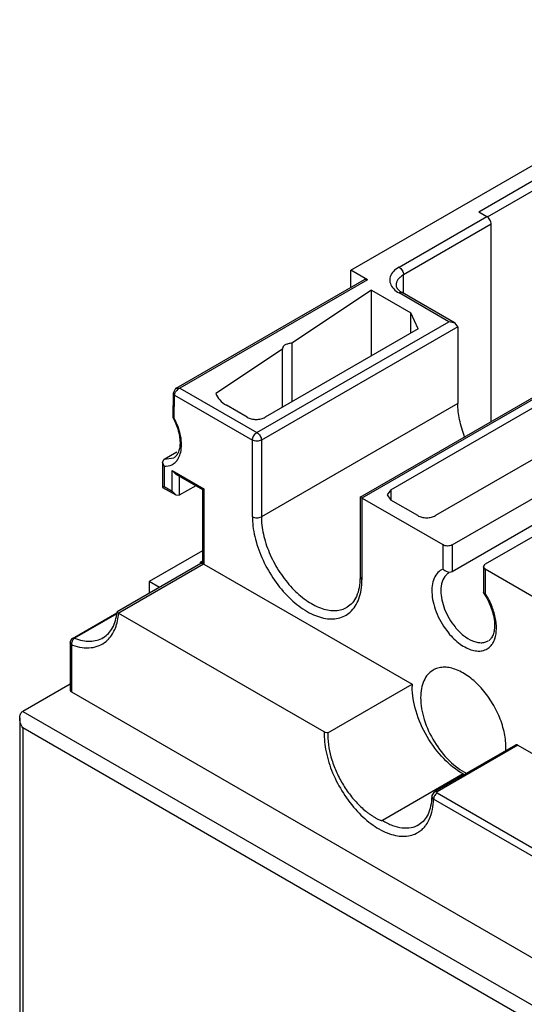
# Model space of a CAD drawing. Header units: millimetres. Extents: x 24 to 184, y 40 to 250.
# Tile 3 of 5: x 24 to 64, y 173 to 250. Entities that reach past the tile are written whole.
import ezdxf

# ---------------------------------------------------------------- set-up
doc = ezdxf.new("R2010")
doc.units = ezdxf.units.MM
doc.header["$LTSCALE"] = 18.857458
doc.layers.get('0').update_dxf_attribs({"linetype": 'CONTINUOUS'})

msp = doc.modelspace()

# ---------------------------------------------------------------- linework, layer by layer
at = {"color": 7, "linetype": 'Continuous'}
for p, q in [((50.472, 230.607), (84.696, 250.366)), ((60.549, 235.216), (78.368, 245.504)), ((75.029, 242.76), (61.221, 234.788)), ((58.449, 208.938), (107.451, 237.224)), ((110.068, 235.714), (61.065, 207.427)), ((54.27, 230.856), (61.185, 234.849)), ((58.449, 206.845), (107.451, 235.137)), ((60.549, 235.216), (61.185, 234.849)), ((61.539, 234.237), (54.623, 230.244)), ((61.539, 218.688), (61.539, 234.237)), ((36.71, 221.311), (51.539, 229.872)), ((50.472, 229.257), (50.472, 230.607)), ((51.789, 229.848), (50.472, 230.607)), ((51.789, 229.848), (51.539, 229.872)), ((54.623, 228.78), (54.623, 230.244)), ((51.789, 229.848), (37.01, 221.315)), ((52.104, 229.028), (45.814, 224.851)), ((52.104, 223.85), (52.104, 229.028)), ((52.104, 229.028), (55.205, 227.238)), ((54.52, 228.84), (54.27, 228.815)), ((58.194, 226.549), (54.27, 228.815)), ((58.694, 226.43), (54.52, 228.84)), ((55.205, 225.64), (55.205, 227.238)), ((55.79, 225.978), (55.205, 227.238)), ((43.069, 217.817), (58.194, 226.549)), ((58.901, 226.141), (43.423, 217.205)), ((58.694, 226.43), (58.194, 226.549)), ((58.901, 226.141), (58.694, 226.43)), ((58.901, 226.141), (58.901, 220.099)), ((55.79, 225.978), (43.72, 219.009)), ((45.814, 224.851), (45.814, 220.218)), ((45.1, 224.377), (39.823, 220.872)), ((45.096, 224.421), (45.1, 224.377)), ((45.1, 219.806), (45.1, 224.377)), ((51.196, 212.717), (66.821, 221.738)), ((66.821, 221.569), (51.343, 212.632)), ((36.469, 220.914), (36.44, 219.028)), ((36.558, 218.948), (36.586, 220.744)), ((36.586, 220.744), (42.716, 217.205)), ((36.711, 221.312), (37.01, 221.315)), ((37.01, 221.315), (43.069, 217.817)), ((42.306, 219.009), (40.665, 219.956)), ((58.901, 220.099), (43.423, 211.163)), ((53.619, 213.294), (65.69, 220.262)), ((36.44, 219.028), (36.446, 219.003)), ((36.446, 219.003), (36.558, 218.948)), ((70.024, 218.683), (57.155, 211.253)), ((42.716, 211.163), (42.716, 217.205)), ((43.423, 217.205), (43.423, 211.163)), ((35.762, 215.692), (36.766, 216.272)), ((35.645, 215.463), (35.762, 215.692)), ((35.645, 215.463), (35.645, 213.477)), ((35.762, 215.148), (35.645, 215.463)), ((35.762, 215.692), (36.519, 215.813)), ((35.762, 215.148), (35.762, 213.544)), ((36.387, 213.183), (36.387, 214.816)), ((36.387, 214.816), (36.67, 214.518)), ((36.387, 214.816), (38.897, 213.367)), ((36.67, 214.518), (38.78, 213.299)), ((36.953, 214.354), (36.953, 212.857)), ((38.25, 213.606), (36.953, 212.857)), ((35.762, 213.544), (35.645, 213.477)), ((35.645, 213.477), (36.67, 212.885)), ((35.762, 213.544), (36.387, 213.183)), ((36.387, 213.183), (36.67, 212.885)), ((36.67, 212.885), (36.953, 212.857)), ((38.897, 213.367), (38.78, 213.299)), ((38.78, 213.299), (38.78, 207.586)), ((38.897, 213.367), (38.897, 207.423)), ((53.619, 213.294), (53.327, 212.885)), ((53.327, 212.885), (53.619, 212.477)), ((53.619, 213.294), (53.619, 212.477)), ((51.196, 212.717), (51.196, 206.386)), ((57.742, 208.938), (51.196, 212.717)), ((51.343, 212.632), (51.343, 206.182)), ((55.741, 211.253), (53.619, 212.477)), ((57.742, 207.041), (57.742, 208.938)), ((58.449, 208.938), (58.449, 206.845)), ((38.78, 208.482), (34.584, 206.059)), ((38.662, 207.463), (32.058, 203.651)), ((32.147, 203.567), (38.864, 207.445)), ((38.615, 207.586), (38.739, 207.658)), ((38.615, 207.463), (38.615, 207.586)), ((38.739, 207.515), (38.703, 207.535)), ((38.897, 207.423), (55.305, 197.95)), ((60.919, 207.223), (61.065, 207.427)), ((58.372, 206.813), (58.449, 206.845)), ((60.919, 207.223), (60.919, 205.19)), ((61.065, 207.019), (60.919, 207.223)), ((61.065, 207.019), (61.065, 205.122)), ((68.172, 202.916), (61.065, 207.019)), ((34.584, 206.059), (34.584, 205.109)), ((35.407, 205.584), (34.584, 206.059)), ((51.196, 206.386), (51.343, 206.182)), ((60.926, 205.167), (60.919, 205.19)), ((61.065, 205.122), (60.926, 205.167)), ((28.55, 201.572), (32.043, 203.589)), ((32.023, 203.494), (28.701, 201.576)), ((32.056, 203.649), (32.058, 203.651)), ((32.147, 203.567), (32.056, 203.649)), ((48.376, 194.194), (32.181, 203.544)), ((28.35, 201.226), (28.35, 197.506)), ((28.468, 201.063), (28.468, 197.343)), ((28.35, 197.97), (24.614, 195.812)), ((28.468, 197.343), (126.261, 140.884)), ((48.659, 194.113), (55.305, 197.95)), ((24.614, 195.812), (123.609, 138.659)), ((24.38, 195.294), (24.38, 128.712)), ((24.614, 194.506), (24.614, 128.386)), ((122.478, 138.005), (24.614, 194.506)), ((63.444, 193.155), (57.08, 189.481)), ((63.644, 193.136), (57.28, 189.461)), ((63.644, 193.136), (104.519, 169.537)), ((59.333, 190.873), (52.969, 187.198)), ((56.851, 189.105), (56.851, 189.105)), ((56.998, 188.89), (56.851, 189.105)), ((97.731, 165.373), (56.998, 188.89)), ((57.28, 189.38), (98.014, 165.863)), ((55.84, 186.88), (55.865, 186.895))]:
    msp.add_line(p, q, dxfattribs=at)
for points in [[(36.711, 221.312), (36.663, 221.281), (36.469, 220.916)], [(57.079, 189.48), (56.858, 189.17), (56.851, 189.105)]]:
    msp.add_lwpolyline(points, dxfattribs=at)
for centre, radius, start, end in [((37.311, 220.634), 0.749, 131.84574, 144.81903), ((48.711, 211.164), 5.995, 180.01358, 183.28415), ((48.926, 211.164), 5.503, 180.01358, 183.28415), ((62.473, 248.93), 47.734, 240.01159, 240.13398), ((38.728, 207.348), 0.133, 112.83145, 120.05744), ((7.415, 152.913), 62.949, 60.02365, 60.15809), ((28.75, 201.226), 0.4, 119.99985, 180), ((29.035, 201.118), 0.572, 165.69129, 170.0395), ((29.74, 203.06), 2.25, 309.96437, 316.29355), ((30.022, 205.23), 4.448, 249.55102, 250.44036), ((60.427, 197.773), 5.125, 178.02087, 180.00988), ((53.655, 193.935), 4.999, 177.9704, 180.00978), ((58.574, 193.011), 4.118, 355.32995, 0.07161), ((62.038, 195.396), 5.27, 239.11847, 240.44972)]:
    msp.add_arc(centre, radius, start, end, dxfattribs=at)
for points, knots in [([(61.539, 234.237), (61.539, 234.358), (61.456, 234.597), (61.29, 234.788), (61.185, 234.849)], [0, 0, 0, 0, 0.500001, 1, 1, 1, 1]), ([(54.27, 230.856), (54.107, 230.762), (53.822, 230.552), (53.587, 230.186), (53.529, 229.883), (53.552, 229.58), (53.661, 229.369), (53.755, 229.247)], [0, 0, 0, 0, 0.290985, 0.536679, 0.649735, 0.761756, 1, 1, 1, 1]), ([(54.27, 230.856), (54.375, 230.796), (54.541, 230.604), (54.623, 230.365), (54.623, 230.244)], [0, 0, 0, 0, 0.499999, 1, 1, 1, 1]), ([(54.623, 230.244), (54.536, 230.193), (54.377, 230.084), (54.186, 229.884), (54.066, 229.662), (54.038, 229.504), (54.038, 229.427)], [0, 0, 0, 0, 0.289537, 0.549109, 0.782251, 1, 1, 1, 1]), ([(53.755, 229.247), (53.787, 229.205), (53.936, 229.036), (54.12, 228.901), (54.27, 228.815)], [0, 0, 0, 0, 0.231674, 1, 1, 1, 1]), ([(54.038, 229.427), (54.038, 229.387), (54.055, 229.292), (54.141, 229.144), (54.297, 228.983), (54.438, 228.887), (54.52, 228.84)], [0, 0, 0, 0, 0.152428, 0.359247, 0.640643, 1, 1, 1, 1]), ([(45.814, 224.851), (45.722, 224.839), (45.546, 224.812), (45.311, 224.737), (45.126, 224.61), (45.098, 224.477), (45.098, 224.421)], [0, 0, 0, 0, 0.304107, 0.586191, 0.815996, 1, 1, 1, 1]), ([(36.469, 220.914), (36.468, 220.882), (36.495, 220.81), (36.552, 220.764), (36.586, 220.744)], [0, 0, 0, 0, 0.451585, 1, 1, 1, 1]), ([(36.586, 220.744), (36.586, 220.77), (36.598, 220.885), (36.648, 220.993), (36.699, 221.065)], [0, 0, 0, 0, 0.230446, 1, 1, 1, 1]), ([(36.812, 221.191), (36.827, 221.205), (36.887, 221.255), (36.956, 221.295), (37.01, 221.315)], [0, 0, 0, 0, 0.259981, 1, 1, 1, 1]), ([(39.823, 220.872), (39.914, 220.698), (40.142, 220.342), (40.471, 220.068), (40.665, 219.956)], [0, 0, 0, 0, 0.466492, 1, 1, 1, 1]), ([(59.443, 217.479), (59.272, 217.914), (59.008, 218.775), (58.901, 219.672), (58.901, 220.099)], [0, 0, 0, 0, 0.52274, 1, 1, 1, 1]), ([(36.446, 219.003), (36.626, 218.67), (36.9, 218.009), (37.04, 217.158), (36.987, 216.569), (36.885, 216.228), (36.73, 215.972), (36.59, 215.854), (36.519, 215.813)], [0, 0, 0, 0, 0.330248, 0.620559, 0.741806, 0.844023, 0.928111, 1, 1, 1, 1]), ([(42.306, 219.009), (42.406, 218.951), (42.64, 218.867), (43.013, 218.826), (43.386, 218.867), (43.62, 218.951), (43.72, 219.009)], [0, 0, 0, 0, 0.237244, 0.500001, 0.762757, 1, 1, 1, 1]), ([(37.066, 216.246), (37.112, 216.442), (37.151, 216.873), (37.049, 217.803), (36.791, 218.501), (36.558, 218.948)], [0, 0, 0, 0, 0.216249, 0.459244, 1, 1, 1, 1]), ([(42.716, 217.205), (42.716, 217.326), (42.799, 217.565), (42.964, 217.756), (43.069, 217.817)], [0, 0, 0, 0, 0.500004, 1, 1, 1, 1]), ([(43.069, 217.817), (43.174, 217.756), (43.34, 217.565), (43.423, 217.326), (43.423, 217.205)], [0, 0, 0, 0, 0.499999, 1, 1, 1, 1]), ([(43.423, 217.205), (43.318, 217.144), (43.069, 217.096), (42.821, 217.144), (42.716, 217.205)], [0, 0, 0, 0, 0.499999, 1, 1, 1, 1]), ([(36.827, 215.674), (36.854, 215.715), (36.961, 215.893), (37.031, 216.092), (37.066, 216.246)], [0, 0, 0, 0, 0.236884, 1, 1, 1, 1]), ([(35.762, 215.148), (35.969, 215.14), (36.29, 215.196), (36.634, 215.43), (36.769, 215.588), (36.827, 215.674)], [0, 0, 0, 0, 0.503291, 0.747255, 1, 1, 1, 1]), ([(55.741, 211.253), (55.841, 211.195), (56.075, 211.11), (56.448, 211.069), (56.821, 211.11), (57.055, 211.195), (57.155, 211.253)], [0, 0, 0, 0, 0.237244, 0.500001, 0.762757, 1, 1, 1, 1]), ([(42.716, 211.163), (42.821, 211.102), (43.069, 211.054), (43.318, 211.102), (43.423, 211.163)], [0, 0, 0, 0, 0.500001, 1, 1, 1, 1]), ([(42.726, 210.821), (42.757, 210.273), (42.967, 209.137), (43.609, 207.495), (44.541, 205.952), (45.684, 204.64), (46.772, 203.801), (47.666, 203.36), (48.3, 203.159), (48.91, 203.083), (49.481, 203.136), (49.999, 203.319), (50.295, 203.524), (50.427, 203.643)], [0, 0, 0, 0, 0.134389, 0.280427, 0.429897, 0.573881, 0.704539, 0.763311, 0.817335, 0.866903, 0.912861, 0.956617, 1, 1, 1, 1]), ([(43.432, 210.849), (43.459, 210.372), (43.635, 209.385), (44.173, 207.949), (44.959, 206.584), (45.931, 205.396), (47.016, 204.474), (47.989, 203.967), (48.747, 203.78), (49.269, 203.749), (49.754, 203.826), (50.049, 203.949), (50.183, 204.027)], [0, 0, 0, 0, 0.131913, 0.275072, 0.422277, 0.565587, 0.697753, 0.813661, 0.865151, 0.912689, 0.957179, 1, 1, 1, 1]), ([(58.449, 208.938), (58.344, 208.877), (58.095, 208.829), (57.847, 208.877), (57.742, 208.938)], [0, 0, 0, 0, 0.499999, 1, 1, 1, 1]), ([(38.858, 207.446), (38.842, 207.455), (38.786, 207.482), (38.717, 207.488), (38.677, 207.471)], [0, 0, 0, 0, 0.290484, 1, 1, 1, 1]), ([(38.787, 207.546), (38.79, 207.536), (38.807, 207.495), (38.84, 207.461), (38.867, 207.441)], [0, 0, 0, 0, 0.22888, 1, 1, 1, 1]), ([(57.742, 207.041), (57.589, 206.977), (57.296, 206.774), (57.001, 206.298), (56.854, 205.694), (56.85, 204.996), (56.988, 204.237), (57.353, 203.191), (57.797, 202.453), (58.158, 202.011)], [0, 0, 0, 0, 0.088113, 0.182794, 0.290607, 0.413713, 0.550668, 0.697667, 1, 1, 1, 1]), ([(57.742, 207.041), (57.782, 206.997), (57.952, 206.848), (58.209, 206.767), (58.372, 206.813)], [0, 0, 0, 0, 0.259141, 1, 1, 1, 1]), ([(58.207, 206.744), (58.143, 206.707), (58.063, 206.648), (57.992, 206.579), (57.974, 206.561)], [0, 0, 0, 0, 0.746868, 1, 1, 1, 1]), ([(51.196, 206.386), (51.196, 206.11), (51.156, 205.596), (50.956, 204.904), (50.634, 204.367), (50.337, 204.116), (50.183, 204.027)], [0, 0, 0, 0, 0.308708, 0.574163, 0.800256, 1, 1, 1, 1]), ([(50.427, 203.643), (50.577, 203.778), (50.851, 204.106), (51.137, 204.708), (51.308, 205.414), (51.343, 205.919), (51.343, 206.182)], [0, 0, 0, 0, 0.218918, 0.455294, 0.715132, 1, 1, 1, 1]), ([(57.974, 206.561), (57.834, 206.416), (57.616, 206.011), (57.565, 205.565), (57.565, 205.325)], [0, 0, 0, 0, 0.456723, 1, 1, 1, 1]), ([(57.565, 205.325), (57.565, 205.088), (57.625, 204.591), (57.93, 203.596), (58.342, 202.89), (58.684, 202.471)], [0, 0, 0, 0, 0.22839, 0.478553, 1, 1, 1, 1]), ([(60.926, 205.167), (61.177, 204.792), (61.572, 204.021), (61.814, 203.006), (61.802, 202.283), (61.704, 201.868), (61.543, 201.559), (61.389, 201.421), (61.31, 201.376)], [0, 0, 0, 0, 0.328892, 0.625734, 0.750103, 0.852919, 0.934068, 1, 1, 1, 1]), ([(61.821, 201.537), (61.906, 201.785), (61.986, 202.358), (61.881, 203.262), (61.575, 204.212), (61.254, 204.826), (61.065, 205.122)], [0, 0, 0, 0, 0.208933, 0.451592, 0.719856, 1, 1, 1, 1]), ([(30.981, 201.642), (31.124, 201.728), (31.399, 201.952), (31.72, 202.41), (31.95, 202.988), (32.031, 203.419), (32.056, 203.649)], [0, 0, 0, 0, 0.213227, 0.444885, 0.7053, 1, 1, 1, 1]), ([(31.366, 201.506), (31.604, 201.755), (31.995, 202.411), (32.145, 203.148), (32.181, 203.544)], [0, 0, 0, 0, 0.464429, 1, 1, 1, 1]), ([(58.158, 202.011), (58.429, 201.679), (58.876, 201.237), (59.552, 200.817), (60.038, 200.624), (60.505, 200.549), (60.938, 200.6), (61.315, 200.781), (61.509, 200.977), (61.59, 201.087)], [0, 0, 0, 0, 0.315268, 0.456245, 0.583538, 0.697532, 0.801026, 0.899498, 1, 1, 1, 1]), ([(58.684, 202.471), (58.882, 202.229), (59.298, 201.806), (59.906, 201.419), (60.39, 201.259), (60.724, 201.217), (61.035, 201.251), (61.223, 201.326), (61.307, 201.375)], [0, 0, 0, 0, 0.30695, 0.577235, 0.69619, 0.804626, 0.904674, 1, 1, 1, 1]), ([(28.468, 201.063), (28.435, 201.082), (28.378, 201.125), (28.35, 201.195), (28.35, 201.226)], [0, 0, 0, 0, 0.550026, 1, 1, 1, 1]), ([(28.472, 201.217), (28.469, 201.204), (28.462, 201.153), (28.462, 201.1), (28.468, 201.063)], [0, 0, 0, 0, 0.260608, 1, 1, 1, 1]), ([(28.532, 201.039), (28.778, 200.952), (29.262, 200.826), (29.984, 200.805), (30.644, 200.968), (31.021, 201.198), (31.185, 201.336)], [0, 0, 0, 0, 0.279553, 0.533598, 0.769642, 1, 1, 1, 1]), ([(28.55, 201.572), (28.561, 201.578), (28.609, 201.598), (28.664, 201.59), (28.701, 201.576)], [0, 0, 0, 0, 0.230278, 1, 1, 1, 1]), ([(28.701, 201.576), (28.689, 201.569), (28.637, 201.534), (28.594, 201.487), (28.566, 201.447)], [0, 0, 0, 0, 0.232845, 1, 1, 1, 1]), ([(28.701, 201.576), (28.904, 201.5), (29.306, 201.384), (29.908, 201.328), (30.469, 201.403), (30.808, 201.542), (30.961, 201.631)], [0, 0, 0, 0, 0.278797, 0.534634, 0.772362, 1, 1, 1, 1]), ([(61.59, 201.087), (61.614, 201.12), (61.708, 201.26), (61.779, 201.416), (61.821, 201.537)], [0, 0, 0, 0, 0.240024, 1, 1, 1, 1]), ([(56.958, 199.069), (56.801, 198.978), (56.508, 198.732), (56.196, 198.222), (56.011, 197.593), (55.974, 197.135), (55.974, 196.894)], [0, 0, 0, 0, 0.21777, 0.450906, 0.710376, 1, 1, 1, 1]), ([(62.692, 193.016), (62.692, 193.422), (62.578, 194.276), (62.154, 195.529), (61.501, 196.737), (60.671, 197.799), (59.732, 198.631), (58.882, 199.096), (58.217, 199.272), (57.759, 199.306), (57.333, 199.244), (57.075, 199.136), (56.958, 199.069)], [0, 0, 0, 0, 0.128689, 0.270283, 0.417439, 0.56178, 0.695448, 0.81271, 0.864674, 0.912508, 0.957138, 1, 1, 1, 1]), ([(28.35, 197.506), (28.35, 197.475), (28.378, 197.406), (28.435, 197.362), (28.468, 197.343)], [0, 0, 0, 0, 0.449959, 1, 1, 1, 1]), ([(59.333, 190.873), (58.763, 191.191), (57.681, 192.083), (56.418, 193.787), (55.552, 195.73), (55.302, 197.115), (55.302, 197.772)], [0, 0, 0, 0, 0.236123, 0.498859, 0.762217, 1, 1, 1, 1]), ([(55.974, 196.894), (55.974, 196.311), (56.205, 195.083), (56.996, 193.376), (58.139, 191.907), (59.115, 191.166), (59.623, 190.924)], [0, 0, 0, 0, 0.240006, 0.505744, 0.768341, 1, 1, 1, 1]), ([(24.38, 195.294), (24.38, 195.397), (24.401, 195.552), (24.5, 195.725), (24.574, 195.789), (24.614, 195.812)], [0, 0, 0, 0, 0.519944, 0.764474, 1, 1, 1, 1]), ([(24.614, 194.506), (24.544, 194.627), (24.431, 194.882), (24.38, 195.158), (24.38, 195.294)], [0, 0, 0, 0, 0.50725, 1, 1, 1, 1]), ([(48.376, 194.194), (48.359, 193.671), (48.48, 192.56), (49.004, 190.922), (49.838, 189.334), (50.913, 187.93), (52.138, 186.829), (53.25, 186.213), (54.122, 185.981), (54.72, 185.938), (55.277, 186.024), (55.613, 186.169), (55.764, 186.26)], [0, 0, 0, 0, 0.12711, 0.268027, 0.415328, 0.560309, 0.694727, 0.812512, 0.864592, 0.912467, 0.957133, 1, 1, 1, 1]), ([(48.659, 194.113), (48.632, 194.115), (48.535, 194.127), (48.438, 194.158), (48.376, 194.194)], [0, 0, 0, 0, 0.267309, 1, 1, 1, 1]), ([(48.656, 193.935), (48.656, 193.276), (48.845, 192.253), (49.346, 190.956), (49.78, 190.145), (50.187, 189.526), (50.52, 189.083), (50.876, 188.668), (51.253, 188.284), (51.585, 187.992), (51.859, 187.779), (52.067, 187.631), (52.279, 187.495), (52.46, 187.391), (52.608, 187.316), (52.721, 187.264), (52.82, 187.226), (52.901, 187.201), (52.947, 187.193), (52.969, 187.198)], [0, 0, 0, 0, 0.234825, 0.363439, 0.495401, 0.561649, 0.627516, 0.692618, 0.756609, 0.819205, 0.849924, 0.880242, 0.910177, 0.939797, 0.954543, 0.969317, 0.984269, 0.991963, 1, 1, 1, 1]), ([(63.644, 193.136), (63.611, 193.155), (63.545, 193.182), (63.471, 193.171), (63.444, 193.155)], [0, 0, 0, 0, 0.550131, 1, 1, 1, 1]), ([(57.081, 189.481), (57.109, 189.498), (57.184, 189.507), (57.249, 189.479), (57.28, 189.461)], [0, 0, 0, 0, 0.477827, 1, 1, 1, 1]), ([(56.851, 189.105), (56.845, 188.848), (56.795, 188.368), (56.594, 187.722), (56.285, 187.219), (56.006, 186.98), (55.86, 186.892)], [0, 0, 0, 0, 0.306187, 0.57076, 0.797973, 1, 1, 1, 1]), ([(56.414, 186.868), (56.506, 186.998), (56.86, 187.616), (56.983, 188.342), (56.998, 188.89)], [0, 0, 0, 0, 0.225821, 1, 1, 1, 1]), ([(57.026, 189.046), (57.022, 189.032), (57.007, 188.982), (56.998, 188.929), (56.998, 188.89)], [0, 0, 0, 0, 0.269539, 1, 1, 1, 1]), ([(57.233, 189.347), (57.22, 189.337), (57.162, 189.287), (57.114, 189.226), (57.084, 189.175)], [0, 0, 0, 0, 0.223402, 1, 1, 1, 1]), ([(57.28, 189.38), (57.277, 189.377), (57.26, 189.368), (57.245, 189.356), (57.233, 189.347)], [0, 0, 0, 0, 0.232349, 1, 1, 1, 1]), ([(57.28, 189.38), (57.27, 189.386), (57.252, 189.402), (57.252, 189.427), (57.256, 189.436)], [0, 0, 0, 0, 0.544818, 1, 1, 1, 1]), ([(57.256, 189.436), (57.26, 189.444), (57.268, 189.453), (57.278, 189.46), (57.28, 189.461)], [0, 0, 0, 0, 0.718264, 1, 1, 1, 1]), ([(52.97, 187.199), (53.221, 187.049), (53.721, 186.802), (54.491, 186.604), (55.215, 186.615), (55.651, 186.771), (55.84, 186.88)], [0, 0, 0, 0, 0.290683, 0.550423, 0.783231, 1, 1, 1, 1]), ([(55.764, 186.26), (55.8, 186.281), (55.94, 186.371), (56.068, 186.478), (56.157, 186.566)], [0, 0, 0, 0, 0.248125, 1, 1, 1, 1]), ([(56.157, 186.566), (56.181, 186.589), (56.272, 186.684), (56.356, 186.787), (56.414, 186.868)], [0, 0, 0, 0, 0.246563, 1, 1, 1, 1])]:
    msp.add_open_spline(points, degree=3, knots=knots, dxfattribs=at)
for points in [[(38.78, 207.586), (38.78, 207.573), (38.782, 207.559), (38.787, 207.546)], [(38.864, 207.445), (38.875, 207.437), (38.886, 207.43), (38.897, 207.423)], [(32.181, 203.544), (32.169, 203.551), (32.158, 203.558), (32.147, 203.567)], [(28.566, 201.447), (28.527, 201.391), (28.498, 201.326), (28.481, 201.259)], [(57.084, 189.175), (57.061, 189.134), (57.041, 189.091), (57.026, 189.046)]]:
    msp.add_open_spline(points, degree=3, dxfattribs=at)

doc.saveas('drawing.dxf')
